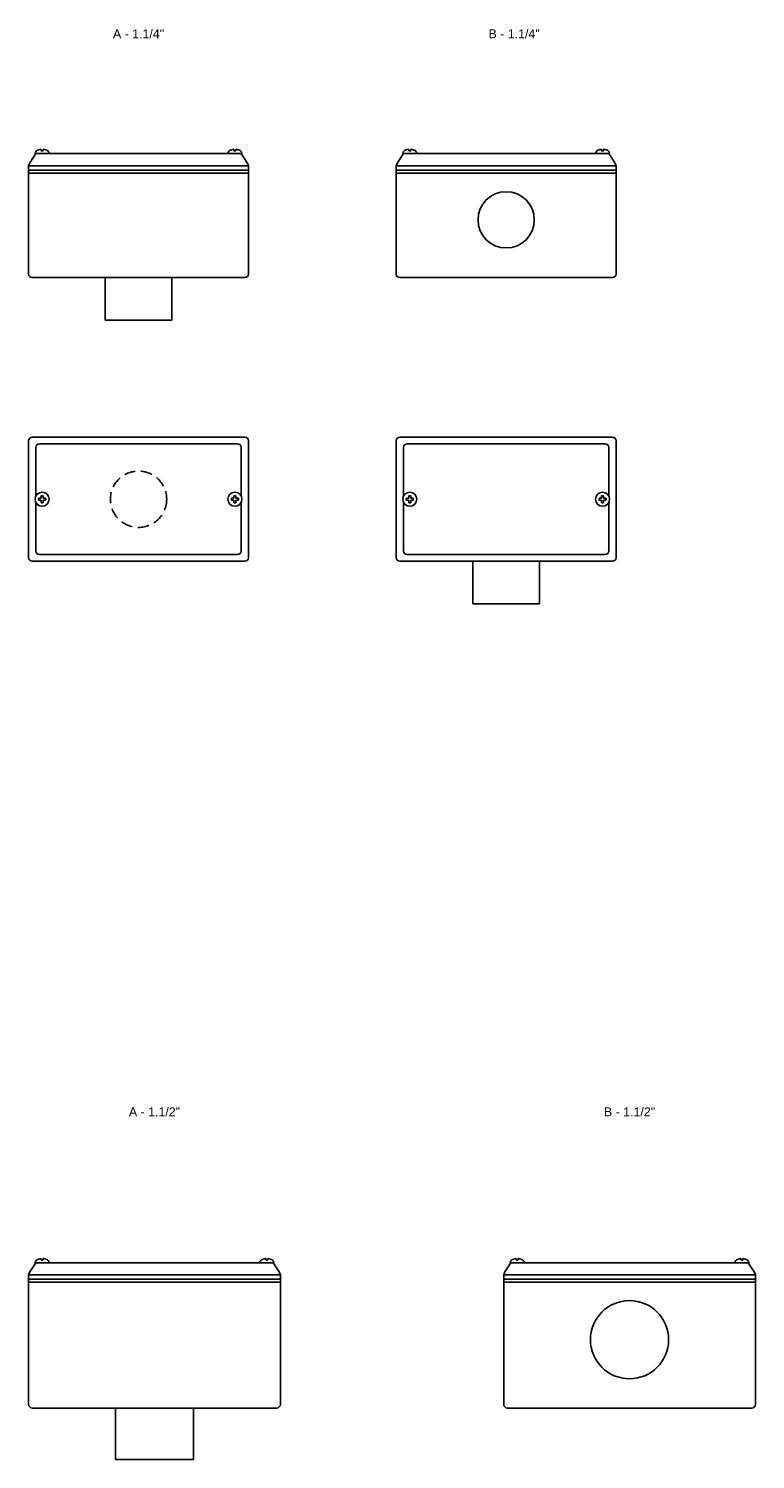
# Model space of a CAD drawing. Header units: millimetres. Extents: x -1637 to 3313, y 823 to 4086.
# Tile 3 of 18: x 177 to 587, y 1546 to 2353. Entities that reach past the tile are written whole.
import ezdxf
from ezdxf.enums import TextEntityAlignment as Align

# ---------------------------------------------------------------- set-up
doc = ezdxf.new("R2010")
doc.units = ezdxf.units.MM
doc.linetypes.add('HIDDEN', pattern=[9.525, 6.35, -3.175])
doc.layers.add('CONDULETE', color=8, linetype='Continuous')
doc.layers.add('FURO VASADO', color=251, linetype='HIDDEN')
doc.styles.get("Standard").update_dxf_attribs({"font": 'arial.ttf'})

msp = doc.modelspace()

# ---------------------------------------------------------------- linework, layer by layer
at = {"layer": 'CONDULETE'}
for p, q in [((177.23, 2275.81), (177.95, 2277.47)), ((181.32, 2282.68), (177.95, 2277.47)), ((188.62, 2282.68), (181.08, 2282.68)), ((184.33, 2284.31), (184.28, 2284.87)), ((184.85, 2284.13), (184.53, 2284.13)), ((184.85, 2284.13), (185.17, 2284.13)), ((185.37, 2284.31), (185.42, 2284.87)), ((188.62, 2282.68), (289.83, 2282.68)), ((289.83, 2282.68), (297.38, 2282.68)), ((293.09, 2284.31), (293.04, 2284.87)), ((293.61, 2284.13), (293.29, 2284.13)), ((293.61, 2284.13), (293.93, 2284.13)), ((294.12, 2284.31), (294.17, 2284.87)), ((297.13, 2282.68), (300.5, 2277.47)), ((301.23, 2275.81), (300.5, 2277.47)), ((384.63, 2275.81), (385.36, 2277.47)), ((388.73, 2282.68), (385.36, 2277.47)), ((396.03, 2282.68), (388.48, 2282.68)), ((391.74, 2284.31), (391.69, 2284.87)), ((392.25, 2284.13), (391.93, 2284.13)), ((392.25, 2284.13), (392.57, 2284.13)), ((392.77, 2284.31), (392.82, 2284.87)), ((396.03, 2282.68), (497.24, 2282.68)), ((497.24, 2282.68), (504.78, 2282.68)), ((500.49, 2284.31), (500.44, 2284.87)), ((501.01, 2284.13), (500.69, 2284.13)), ((501.01, 2284.13), (501.33, 2284.13)), ((501.53, 2284.31), (501.58, 2284.87)), ((504.54, 2282.68), (507.91, 2277.47)), ((508.63, 2275.81), (507.91, 2277.47)), ((177.23, 2275.81), (177.23, 2214.68)), ((177.23, 2275.81), (301.23, 2275.81)), ((177.23, 2273.34), (301.23, 2273.34)), ((177.23, 2271.68), (301.23, 2271.68)), ((301.23, 2214.68), (301.23, 2275.81)), ((384.63, 2275.81), (384.63, 2214.68)), ((384.63, 2275.81), (508.63, 2275.81)), ((384.63, 2273.34), (508.63, 2273.34)), ((384.63, 2271.68), (508.63, 2271.68)), ((508.63, 2214.68), (508.63, 2275.81)), ((179.23, 2212.68), (299.23, 2212.68)), ((220.35, 2188.68), (220.35, 2212.68)), ((258.1, 2212.68), (258.1, 2188.68)), ((386.63, 2212.68), (506.63, 2212.68)), ((258.1, 2188.68), (220.35, 2188.68)), ((177.23, 2120.56), (177.23, 2054.56)), ((179.23, 2122.56), (299.23, 2122.56)), ((181.32, 2116.76), (181.32, 2089.42)), ((183.32, 2118.76), (295.13, 2118.76)), ((297.13, 2116.76), (297.13, 2089.42)), ((301.23, 2120.56), (301.23, 2054.56)), ((384.63, 2120.56), (384.63, 2054.56)), ((386.63, 2122.56), (506.63, 2122.56)), ((388.73, 2116.76), (388.73, 2089.42)), ((390.73, 2118.76), (502.54, 2118.76)), ((504.54, 2116.76), (504.54, 2089.42)), ((508.63, 2120.56), (508.63, 2054.56)), ((181.32, 2085.69), (181.32, 2058.35)), ((181.32, 2085.69), (181.32, 2058.35)), ((182.86, 2087.56), (182.86, 2087.93)), ((182.86, 2087.56), (182.86, 2087.19)), ((183.06, 2088.13), (184.12, 2088.13)), ((183.06, 2086.99), (184.12, 2086.99)), ((184.28, 2089.35), (184.28, 2088.29)), ((184.28, 2085.76), (184.28, 2086.83)), ((184.85, 2089.55), (184.48, 2089.55)), ((184.85, 2085.56), (184.48, 2085.56)), ((184.85, 2089.55), (185.22, 2089.55)), ((184.85, 2085.56), (185.22, 2085.56)), ((185.42, 2089.35), (185.42, 2088.29)), ((185.42, 2085.76), (185.42, 2086.83)), ((186.65, 2088.13), (185.58, 2088.13)), ((186.65, 2086.99), (185.58, 2086.99)), ((186.85, 2087.56), (186.85, 2087.93)), ((186.85, 2087.56), (186.85, 2087.19)), ((291.61, 2087.56), (291.61, 2087.93)), ((291.61, 2087.56), (291.61, 2087.19)), ((291.81, 2088.13), (292.88, 2088.13)), ((291.81, 2086.99), (292.88, 2086.99)), ((293.04, 2089.35), (293.04, 2088.29)), ((293.04, 2085.76), (293.04, 2086.83)), ((293.61, 2089.55), (293.24, 2089.55)), ((293.61, 2085.56), (293.24, 2085.56)), ((293.61, 2089.55), (293.98, 2089.55)), ((293.61, 2085.56), (293.98, 2085.56)), ((294.18, 2089.35), (294.18, 2088.29)), ((294.18, 2085.76), (294.18, 2086.83)), ((295.4, 2088.13), (294.33, 2088.13)), ((295.4, 2086.99), (294.33, 2086.99)), ((295.6, 2087.56), (295.6, 2087.93)), ((295.6, 2087.56), (295.6, 2087.19)), ((297.13, 2085.69), (297.13, 2058.35)), ((297.13, 2085.69), (297.13, 2058.35)), ((388.73, 2085.69), (388.73, 2058.35)), ((388.73, 2085.69), (388.73, 2058.35)), ((390.26, 2087.56), (390.26, 2087.93)), ((390.26, 2087.56), (390.26, 2087.19)), ((390.46, 2088.13), (391.53, 2088.13)), ((390.46, 2086.99), (391.53, 2086.99)), ((391.68, 2089.35), (391.68, 2088.29)), ((391.68, 2085.76), (391.68, 2086.83)), ((392.25, 2089.55), (391.88, 2089.55)), ((392.25, 2085.56), (391.88, 2085.56)), ((392.25, 2089.55), (392.62, 2089.55)), ((392.25, 2085.56), (392.62, 2085.56)), ((392.82, 2089.35), (392.82, 2088.29)), ((392.82, 2085.76), (392.82, 2086.83)), ((394.05, 2088.13), (392.98, 2088.13)), ((394.05, 2086.99), (392.98, 2086.99)), ((394.25, 2087.56), (394.25, 2087.93)), ((394.25, 2087.56), (394.25, 2087.19)), ((499.01, 2087.56), (499.01, 2087.93)), ((499.01, 2087.56), (499.01, 2087.19)), ((499.21, 2088.13), (500.28, 2088.13)), ((499.21, 2086.99), (500.28, 2086.99)), ((500.44, 2089.35), (500.44, 2088.29)), ((500.44, 2085.76), (500.44, 2086.83)), ((501.01, 2089.55), (500.64, 2089.55)), ((501.01, 2085.56), (500.64, 2085.56)), ((501.01, 2089.55), (501.38, 2089.55)), ((501.01, 2085.56), (501.38, 2085.56)), ((501.58, 2089.35), (501.58, 2088.29)), ((501.58, 2085.76), (501.58, 2086.83)), ((502.8, 2088.13), (501.74, 2088.13)), ((502.8, 2086.99), (501.74, 2086.99)), ((503, 2087.56), (503, 2087.93)), ((503, 2087.56), (503, 2087.19)), ((504.54, 2085.69), (504.54, 2058.35)), ((504.54, 2085.69), (504.54, 2058.35)), ((179.23, 2052.56), (299.23, 2052.56)), ((183.32, 2056.35), (295.13, 2056.35)), ((386.63, 2052.56), (506.63, 2052.56)), ((390.73, 2056.35), (502.54, 2056.35)), ((427.76, 2028.56), (427.76, 2052.56)), ((465.51, 2052.56), (465.51, 2028.56)), ((465.51, 2028.56), (427.76, 2028.56)), ((181.32, 1656.65), (177.95, 1651.44)), ((188.62, 1656.65), (181.08, 1656.65)), ((184.33, 1658.28), (184.28, 1658.84)), ((184.85, 1658.1), (184.53, 1658.1)), ((184.85, 1658.1), (185.17, 1658.1)), ((185.37, 1658.28), (185.42, 1658.84)), ((188.62, 1656.65), (307.83, 1656.65)), ((307.83, 1656.65), (315.38, 1656.65)), ((311.09, 1658.28), (311.04, 1658.84)), ((311.61, 1658.1), (311.29, 1658.1)), ((311.61, 1658.1), (311.93, 1658.1)), ((312.12, 1658.28), (312.17, 1658.84)), ((315.13, 1656.65), (318.5, 1651.44)), ((449.32, 1656.65), (445.95, 1651.44)), ((456.62, 1656.65), (449.08, 1656.65)), ((452.33, 1658.28), (452.28, 1658.84)), ((452.85, 1658.1), (452.53, 1658.1)), ((452.85, 1658.1), (453.17, 1658.1)), ((453.37, 1658.28), (453.42, 1658.84)), ((456.62, 1656.65), (575.83, 1656.65)), ((575.83, 1656.65), (583.38, 1656.65)), ((579.09, 1658.28), (579.04, 1658.84)), ((579.61, 1658.1), (579.29, 1658.1)), ((579.61, 1658.1), (579.93, 1658.1)), ((580.12, 1658.28), (580.17, 1658.84)), ((583.13, 1656.65), (586.5, 1651.44)), ((177.23, 1649.78), (177.95, 1651.44)), ((177.23, 1649.78), (177.23, 1576.65)), ((177.23, 1649.78), (319.23, 1649.78)), ((319.23, 1649.78), (318.5, 1651.44)), ((319.23, 1576.65), (319.23, 1649.78)), ((445.23, 1649.78), (445.95, 1651.44)), ((445.23, 1649.78), (445.23, 1576.65)), ((445.23, 1649.78), (587.23, 1649.78)), ((587.23, 1649.78), (586.5, 1651.44)), ((587.23, 1576.65), (587.23, 1649.78)), ((177.23, 1647.31), (319.23, 1647.31)), ((177.23, 1645.65), (319.23, 1645.65)), ((445.23, 1647.31), (587.23, 1647.31)), ((445.23, 1645.65), (587.23, 1645.65)), ((179.23, 1574.65), (317.23, 1574.65)), ((226.18, 1574.65), (226.18, 1545.65)), ((270.28, 1545.65), (270.28, 1574.65)), ((447.23, 1574.65), (585.23, 1574.65)), ((226.18, 1545.65), (270.28, 1545.65))]:
    msp.add_line(p, q, dxfattribs=at)
for centre, radius in [((446.63, 2245.24), 15.88), ((184.85, 2087.56), 3.99), ((293.61, 2087.56), 3.99), ((392.25, 2087.56), 3.99), ((501.01, 2087.56), 3.99), ((516.23, 1613.22), 22.05)]:
    msp.add_circle(centre, radius, dxfattribs=at)
for centre, radius, start, end in [((181.08, 2282.88), 0.2, 170.96153, 270), ((184.08, 2284.85), 0.2, 5.15271, 97.00038), ((184.53, 2284.33), 0.2, 185.15271, 270), ((185.17, 2284.33), 0.2, 270, 354.84729), ((185.62, 2284.85), 0.2, 82.99962, 174.84729), ((188.62, 2282.88), 0.2, 270, 9.03847), ((289.83, 2282.88), 0.2, 170.96153, 270), ((292.84, 2284.85), 0.2, 5.15271, 97.00038), ((293.29, 2284.33), 0.2, 185.15271, 270), ((293.93, 2284.33), 0.2, 270, 354.84729), ((294.37, 2284.85), 0.2, 82.99962, 174.84729), ((297.38, 2282.88), 0.2, 270, 9.03847), ((388.48, 2282.88), 0.2, 170.96153, 270), ((391.49, 2284.85), 0.2, 5.15271, 97.00038), ((391.93, 2284.33), 0.2, 185.15271, 270), ((392.57, 2284.33), 0.2, 270, 354.84729), ((393.02, 2284.85), 0.2, 82.99962, 174.84729), ((396.03, 2282.88), 0.2, 270, 9.03847), ((497.24, 2282.88), 0.2, 170.96153, 270), ((500.24, 2284.85), 0.2, 5.15271, 97.00038), ((500.69, 2284.33), 0.2, 185.15271, 270), ((501.33, 2284.33), 0.2, 270, 354.84729), ((501.78, 2284.85), 0.2, 82.99962, 174.84729), ((504.78, 2282.88), 0.2, 270, 9.03847), ((179.23, 2214.68), 2, 180, 270), ((299.23, 2214.68), 2, 270, 0), ((386.63, 2214.68), 2, 180, 270), ((506.63, 2214.68), 2, 270, 0), ((179.23, 2120.56), 2, 90, 180), ((183.32, 2116.76), 2, 90, 180), ((295.13, 2116.76), 2, 0, 90), ((299.23, 2120.56), 2, 0, 90), ((386.63, 2120.56), 2, 90, 180), ((390.73, 2116.76), 2, 90, 180), ((502.54, 2116.76), 2, 0, 90), ((506.63, 2120.56), 2, 0, 90), ((183.06, 2087.93), 0.2, 90, 180), ((183.06, 2087.19), 0.2, 180, 270), ((184.12, 2088.29), 0.16, 270, 0), ((184.12, 2086.83), 0.16, 0, 90), ((184.48, 2089.35), 0.2, 90, 180), ((184.48, 2085.76), 0.2, 180, 270), ((185.22, 2089.35), 0.2, 0, 90), ((185.22, 2085.76), 0.2, 270, 0), ((185.58, 2088.29), 0.16, 180, 270), ((185.58, 2086.83), 0.16, 90, 180), ((186.65, 2087.93), 0.2, 0, 90), ((186.65, 2087.19), 0.2, 270, 0), ((291.81, 2087.93), 0.2, 90, 180), ((291.81, 2087.19), 0.2, 180, 270), ((292.88, 2088.29), 0.16, 270, 0), ((292.88, 2086.83), 0.16, 0, 90), ((293.24, 2089.35), 0.2, 90, 180), ((293.24, 2085.76), 0.2, 180, 270), ((293.98, 2089.35), 0.2, 0, 90), ((293.98, 2085.76), 0.2, 270, 0), ((294.33, 2088.29), 0.16, 180, 270), ((294.33, 2086.83), 0.16, 90, 180), ((295.4, 2087.93), 0.2, 0, 90), ((295.4, 2087.19), 0.2, 270, 0), ((390.46, 2087.93), 0.2, 90, 180), ((390.46, 2087.19), 0.2, 180, 270), ((391.53, 2088.29), 0.16, 270, 0), ((391.53, 2086.83), 0.16, 0, 90), ((391.88, 2089.35), 0.2, 90, 180), ((391.88, 2085.76), 0.2, 180, 270), ((392.62, 2089.35), 0.2, 0, 90), ((392.62, 2085.76), 0.2, 270, 0), ((392.98, 2088.29), 0.16, 180, 270), ((392.98, 2086.83), 0.16, 90, 180), ((394.05, 2087.93), 0.2, 0, 90), ((394.05, 2087.19), 0.2, 270, 0), ((499.21, 2087.93), 0.2, 90, 180), ((499.21, 2087.19), 0.2, 180, 270), ((500.28, 2088.29), 0.16, 270, 0), ((500.28, 2086.83), 0.16, 0, 90), ((500.64, 2089.35), 0.2, 90, 180), ((500.64, 2085.76), 0.2, 180, 270), ((501.38, 2089.35), 0.2, 0, 90), ((501.38, 2085.76), 0.2, 270, 0), ((501.74, 2088.29), 0.16, 180, 270), ((501.74, 2086.83), 0.16, 90, 180), ((502.8, 2087.93), 0.2, 0, 90), ((502.8, 2087.19), 0.2, 270, 0), ((179.23, 2054.56), 2, 180, 270), ((183.32, 2058.35), 2, 180, 270), ((295.13, 2058.35), 2, 270, 0), ((299.23, 2054.56), 2, 270, 0), ((386.63, 2054.56), 2, 180, 270), ((390.73, 2058.35), 2, 180, 270), ((502.54, 2058.35), 2, 270, 0), ((506.63, 2054.56), 2, 270, 0), ((181.08, 1656.85), 0.2, 170.96153, 270), ((184.08, 1658.82), 0.2, 5.15271, 97.00038), ((184.53, 1658.3), 0.2, 185.15271, 270), ((185.17, 1658.3), 0.2, 270, 354.84729), ((185.62, 1658.82), 0.2, 82.99962, 174.84729), ((188.62, 1656.85), 0.2, 270, 9.03847), ((307.83, 1656.85), 0.2, 170.96153, 270), ((310.84, 1658.82), 0.2, 5.15271, 97.00038), ((311.29, 1658.3), 0.2, 185.15271, 270), ((311.93, 1658.3), 0.2, 270, 354.84729), ((312.37, 1658.82), 0.2, 82.99962, 174.84729), ((315.38, 1656.85), 0.2, 270, 9.03847), ((449.08, 1656.85), 0.2, 170.96153, 270), ((452.08, 1658.82), 0.2, 5.15271, 97.00038), ((452.53, 1658.3), 0.2, 185.15271, 270), ((453.17, 1658.3), 0.2, 270, 354.84729), ((453.62, 1658.82), 0.2, 82.99962, 174.84729), ((456.62, 1656.85), 0.2, 270, 9.03847), ((575.83, 1656.85), 0.2, 170.96153, 270), ((578.84, 1658.82), 0.2, 5.15271, 97.00038), ((579.29, 1658.3), 0.2, 185.15271, 270), ((579.93, 1658.3), 0.2, 270, 354.84729), ((580.37, 1658.82), 0.2, 82.99962, 174.84729), ((583.38, 1656.85), 0.2, 270, 9.03847), ((179.23, 1576.65), 2, 180, 270), ((317.23, 1576.65), 2, 270, 0), ((447.23, 1576.65), 2, 180, 270), ((585.23, 1576.65), 2, 270, 0)]:
    msp.add_arc(centre, radius, start, end, dxfattribs=at)
for centre, major_axis, start_param, end_param in [((184.85, 2282.68), (-3.99, 0), -1.37064, -0.095985), ((184.85, 2282.68), (3.99, 0), 0.095985, 1.37064), ((392.25, 2282.68), (-3.99, 0), -1.37064, -0.095985), ((392.25, 2282.68), (3.99, 0), 0.095985, 1.37064), ((184.85, 1656.65), (3.99, 0), 1.770953, 3.045608), ((184.85, 1656.65), (3.99, 0), 0.095985, 1.37064), ((452.85, 1656.65), (3.99, 0), 1.770953, 3.045608), ((452.85, 1656.65), (3.99, 0), 0.095985, 1.37064)]:
    msp.add_ellipse(centre, major_axis=major_axis, ratio=0.605263, start_param=start_param, end_param=end_param, dxfattribs=at)
at = {"layer": 'CONDULETE', "extrusion": (0, 0, -1)}
for centre, start_param, end_param in [((293.61, 2282.68), 0.095985, 1.37064), ((293.61, 2282.68), 1.770953, 3.045608), ((501.01, 2282.68), 0.095985, 1.37064), ((501.01, 2282.68), 1.770953, 3.045608), ((311.61, 1656.65), 0.095985, 1.37064), ((311.61, 1656.65), 1.770953, 3.045608), ((579.61, 1656.65), 0.095985, 1.37064), ((579.61, 1656.65), 1.770953, 3.045608)]:
    msp.add_ellipse(centre, major_axis=(-3.99, 0), ratio=0.605263, start_param=start_param, end_param=end_param, dxfattribs=at)
at = {"layer": 'FURO VASADO', "linetype": 'HIDDEN'}
msp.add_circle((239.23, 2087.56), 15.88, dxfattribs=at)

# ---------------------------------------------------------------- texts
at = {"color": 1}
for s, p in [('A - 1.1/4"', (239.23, 2347.76)), ('B - 1.1/4"', (451.13, 2347.76)), ('A - 1.1/2"', (248.23, 1739.34)), ('B - 1.1/2"', (516.23, 1739.34))]:
    msp.add_text(s, height=5, dxfattribs=at).set_placement(p, align=Align.CENTER)

doc.saveas('drawing.dxf')
